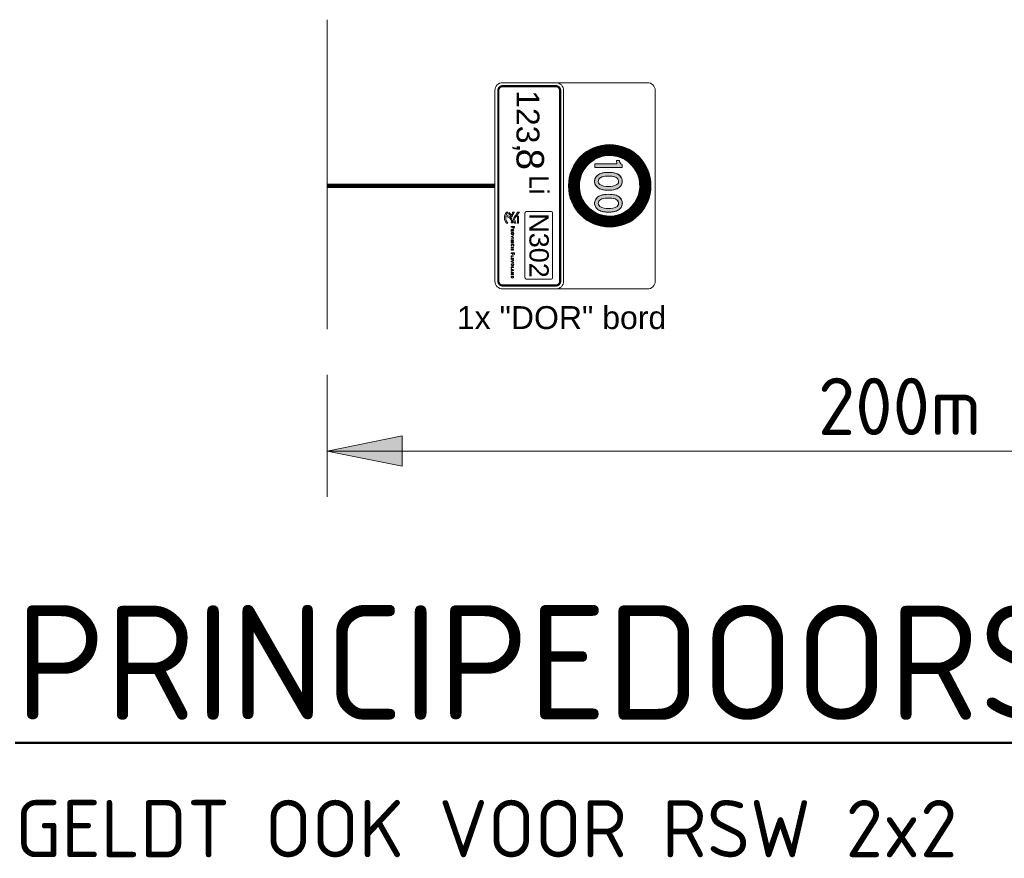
# Model space of a CAD drawing. Header units: metres. Extents: x -699 to 2316, y -1199 to 781.
# Tile 125 of 256: x -96.16 to -91.86, y -81.58 to -77.92. Entities that reach past the tile are written whole.
import ezdxf

# ---------------------------------------------------------------- set-up
doc = ezdxf.new("R2010")
doc.units = ezdxf.units.M
doc.header["$PDMODE"] = 1
for name, color, linetype, lineweight in [('B-WE-VW-VERKEERSTEKEN_BORD-G', 7, 'Continuous', 18), ('N-WE-VH-KANTVERHARDING-G', 210, 'Continuous', 35), ('X-XX-AL-AANPIJLING-M-100', 7, 'Continuous', 18), ('X-XX-AL-T25', 7, 'Continuous', 25), ('X-XX-AL-T50', 130, 'Continuous', 50)]:
    doc.layers.add(name, color=color, linetype=linetype, lineweight=lineweight)
doc.styles.add('ariel', font='arial.ttf')
doc.styles.add('NLCS-ISO', font='NLCS-ISO.ttf')
doc.styles.add('NLCS-ISO Standaard', font='NLCS-ISO.ttf')
doc.dimstyles.new('NLCS-M100-T25-Pijl-A', dxfattribs={"dimtxt": 0.25, "dimasz": 0.1875, "dimexe": 0.2, "dimexo": 0.2, "dimgap": 0.06999999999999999, "dimtad": 1, "dimlfac": -1, "dimzin": 0, "dimdsep": 46, "dimtxsty": 'NLCS-ISO Standaard', "dimblk": 'Pijl', "dimblk1": 'Pijl', "dimblk2": 'Pijl', "dimcen": 2.5, "dimdle": 2, "dimclrd": 256, "dimclre": 256, "dimclrt": 256, "dimadec": 0, "dimazin": 0, "dimtfac": 1, "dimtofl": 0, "dimtmove": 0, "dimatfit": 3, "dimldrblk": 'Pijl', "dimfxl": 1, "dimtolj": 1, "dimtzin": 0, "dimlwd": 18, "dimlwe": 18, "dimarcsym": 0})

# ---------------------------------------------------------------- blocks, each defined once
blk = doc.blocks.new('Pijl')
h = blk.add_hatch(color=256)
h.paths.add_polyline_path([(2.220446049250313e-16, 0), (-1.75, 0.352142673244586), (-1.749922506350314, 1.310063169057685e-14)])
h.paths.add_polyline_path([(-1.749922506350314, 1.310063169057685e-14), (-1.749845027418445, -0.3520757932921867), (0, 0)])
for p, q in [((0, 0), (-1.75, 0.352142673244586)), ((-1.75, 0.352142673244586), (-1.749845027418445, -0.3520757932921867)), ((-1.901878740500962, 1.4210854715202e-14), (0, 0)), ((0, 0), (-1.749845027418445, -0.3520757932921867))]:
    blk.add_line(p, q)
blk = doc.blocks.new('*D626')
at = {"layer": 'Defpoints', "color": 0, "transparency": 16777216}
for p in [(-94.81727998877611, -79.27430228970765), (-89.81727998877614, -79.27430228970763), (-89.81727998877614, -79.8069978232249)]:
    blk.add_point(p, dxfattribs=at)
at = {"layer": 'X-XX-AL-AANPIJLING-M-100', "lineweight": 18, "transparency": 16777216}
for p, q in [((-94.81727998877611, -79.47430228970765), (-94.81727998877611, -80.0069978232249)), ((-89.81727998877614, -79.47430228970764), (-89.81727998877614, -80.0069978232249)), ((-94.62977998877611, -79.8069978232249), (-90.00477998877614, -79.8069978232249))]:
    blk.add_line(p, q, dxfattribs=at)
at = {"layer": 'X-XX-AL-AANPIJLING-M-100', "lineweight": 18, "transparency": 16777216, "xscale": 0.1875, "yscale": 0.1875, "zscale": 0.1875, "rotation": 180}
blk.add_blockref('Pijl', (-94.81727998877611, -79.8069978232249), dxfattribs=at)
at = {"layer": 'X-XX-AL-AANPIJLING-M-100', "lineweight": 18, "transparency": 16777216, "xscale": 0.1875, "yscale": 0.1875, "zscale": 0.1875}
blk.add_blockref('Pijl', (-89.81727998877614, -79.8069978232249), dxfattribs=at)
at = {"layer": 'X-XX-AL-AANPIJLING-M-100', "transparency": 16777216, "insert": (-92.31727998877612, -79.61199782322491), "char_height": 0.25, "attachment_point": 5, "style": 'NLCS-ISO Standaard'}
blk.add_mtext('\\A1;200m', dxfattribs=at)
blk = doc.blocks.new('Logo_PFL_Contour_HBBORD')
at = {"layer": 'B-WE-VW-VERKEERSTEKEN_BORD-G', "color": 8, "lineweight": 5}
for points in [[(-0.06342718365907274, -0.0162602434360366), (-0.04818596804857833, -0.0162602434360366), (-0.04818596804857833, -0.01382874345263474), (-0.06342718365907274, -0.01382874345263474), (-0.06342718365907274, -0.0162602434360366)], [(-0.01421348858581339, -0.03016442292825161), (-0.01421348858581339, -0.02466804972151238), (-0.0132521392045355, -0.02466804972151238), (-0.0132521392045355, -0.03016442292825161), (-0.01421348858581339, -0.03016442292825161)], [(0.003684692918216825, -0.03016442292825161), (0.003684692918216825, -0.02466804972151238), (0.004646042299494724, -0.02466804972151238), (0.004646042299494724, -0.03016442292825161), (0.003684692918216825, -0.03016442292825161)], [(0.007635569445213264, -0.03016442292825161), (0.007635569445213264, -0.02466804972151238), (0.01074261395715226, -0.02466804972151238), (0.01074261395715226, -0.02541844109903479), (0.008596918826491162, -0.02541844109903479), (0.008596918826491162, -0.02697224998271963), (0.01063713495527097, -0.02697224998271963), (0.01063713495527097, -0.02770143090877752), (0.008596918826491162, -0.02770143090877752), (0.008596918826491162, -0.02939253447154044), (0.01074261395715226, -0.02939253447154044), (0.01074261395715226, -0.03016442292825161), (0.007635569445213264, -0.03016442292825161)], [(0.01753569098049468, -0.02383310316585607), (0.01753569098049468, -0.0261479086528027), (0.02006202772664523, -0.0261479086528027), (0.02006202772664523, -0.02692982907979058), (0.01753569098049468, -0.02692982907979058), (0.01753569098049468, -0.03016442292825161), (0.01656344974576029, -0.03016442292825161), (0.01656344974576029, -0.02302968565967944), (0.02019960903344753, -0.02302968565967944), (0.02019960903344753, -0.02383310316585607), (0.01753569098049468, -0.02383310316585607)], [(0.02257575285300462, -0.03016442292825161), (0.02257575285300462, -0.02466804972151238), (0.02353710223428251, -0.02466804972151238), (0.02353710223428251, -0.02933979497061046), (0.02550336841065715, -0.02933979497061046), (0.02550336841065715, -0.03016442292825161), (0.02257575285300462, -0.03016442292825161)], [(0.02770065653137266, -0.03016442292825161), (0.02770065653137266, -0.02466804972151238), (0.03080770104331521, -0.02466804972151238), (0.03080770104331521, -0.02541844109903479), (0.02866200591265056, -0.02541844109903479), (0.02866200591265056, -0.02697224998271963), (0.03070222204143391, -0.02697224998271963), (0.03070222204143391, -0.02770143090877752), (0.02866200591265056, -0.02770143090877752), (0.02866200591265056, -0.02939253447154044), (0.03080770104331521, -0.02939253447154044), (0.03080770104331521, -0.03016442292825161), (0.02770065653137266, -0.03016442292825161)], [(0.04725841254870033, -0.03016442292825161), (0.04725841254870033, -0.02466804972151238), (0.04821976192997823, -0.02466804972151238), (0.04821976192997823, -0.02933979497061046), (0.05018602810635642, -0.02933979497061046), (0.05018602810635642, -0.03016442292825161), (0.04725841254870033, -0.03016442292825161)], [(0.05589221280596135, -0.03016442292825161), (0.0554588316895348, -0.02901217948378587), (0.05301733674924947, -0.02901217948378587), (0.05258395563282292, -0.03016442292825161), (0.05161171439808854, -0.03016442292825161), (0.0537465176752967, -0.02466804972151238), (0.05484602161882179, -0.02466804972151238), (0.05695961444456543, -0.03016442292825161), (0.05589221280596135, -0.03016442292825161)]]:
    blk.add_lwpolyline(points, dxfattribs=at)
for points, knots in [([(-0.0621237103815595, -0.03897067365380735), (-0.06336299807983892, -0.03873523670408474), (-0.06422988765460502, -0.03844129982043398), (-0.06523806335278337, -0.03813086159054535), (-0.06523806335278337, -0.03813086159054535), (-0.06264960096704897, -0.03348679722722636), (-0.06264960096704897, -0.03348679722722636), (-0.06264960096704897, -0.03348679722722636), (-0.05968787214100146, -0.02777610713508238), (-0.05344172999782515, -0.02784243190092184), (-0.05285217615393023, -0.02784940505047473), (-0.05123874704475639, -0.02796188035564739), (-0.05123874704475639, -0.02796188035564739), (-0.05123874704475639, -0.02796188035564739), (-0.05085152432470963, -0.02519811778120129), (-0.05682556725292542, -0.02491818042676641), (-0.06182544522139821, -0.02468444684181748), (-0.06400139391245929, -0.02164250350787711), (-0.06523457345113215, -0.02043636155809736), (-0.06667619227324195, -0.01902698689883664), (-0.07078040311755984, -0.01722695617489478), (-0.07124960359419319, -0.01703857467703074), (-0.07181648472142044, -0.01682661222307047), (-0.07223074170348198, -0.01621180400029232), (-0.07223074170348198, -0.01557863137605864), (-0.07223074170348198, -0.01557863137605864), (-0.07223074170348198, -0.01207880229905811), (-0.07223074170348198, -0.01207880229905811), (-0.07223074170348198, -0.01271367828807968), (-0.07187142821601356, -0.0131236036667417), (-0.07124786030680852, -0.01339044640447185), (-0.0708580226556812, -0.01358319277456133), (-0.06550841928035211, -0.0165318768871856), (-0.06399528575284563, -0.01787577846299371), (-0.06261384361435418, -0.01910198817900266), (-0.06013701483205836, -0.0224579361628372), (-0.05643747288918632, -0.02245442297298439), (-0.05643747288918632, -0.02245442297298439), (-0.05613833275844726, -0.02245442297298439), (-0.05613833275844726, -0.02245442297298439), (-0.05442112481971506, -0.02245005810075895), (-0.05080704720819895, -0.02110961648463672), (-0.04909681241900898, -0.02022966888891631), (-0.04883430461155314, -0.02010841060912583), (-0.04833545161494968, -0.01988165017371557), (-0.04819504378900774, -0.01938192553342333), (-0.04819504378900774, -0.01938192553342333), (-0.0481932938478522, -0.02162855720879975), (-0.0481932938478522, -0.02162855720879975), (-0.0481932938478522, -0.02222505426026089), (-0.04856917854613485, -0.02229744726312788), (-0.04908547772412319, -0.02252942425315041), (-0.05005265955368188, -0.02302744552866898), (-0.0522748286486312, -0.02402423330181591), (-0.0522748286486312, -0.02402423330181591), (-0.05205941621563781, -0.02410013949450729), (-0.0519547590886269, -0.02414549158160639), (-0.0517925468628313, -0.0242187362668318), (-0.04909768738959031, -0.02554698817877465), (-0.04885872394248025, -0.02801857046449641), (-0.04885872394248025, -0.02801857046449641), (-0.04885872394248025, -0.02801857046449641), (-0.04871307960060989, -0.03016310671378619), (-0.04871307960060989, -0.03016310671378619), (-0.04871307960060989, -0.03016310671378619), (-0.05103031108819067, -0.0296790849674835), (-0.05290275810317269, -0.0296790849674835), (-0.05805787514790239, -0.0296790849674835), (-0.06040475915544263, -0.03491272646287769), (-0.06040475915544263, -0.03491272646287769), (-0.06040475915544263, -0.03491272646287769), (-0.0621237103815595, -0.03897067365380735), (-0.0621237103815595, -0.03897067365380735)], [0, 0, 0, 0, 1, 1, 1, 2, 2, 2, 3, 3, 3, 4, 4, 4, 5, 5, 5, 6, 6, 6, 7, 7, 7, 8, 8, 8, 9, 9, 9, 10, 10, 10, 11, 11, 11, 12, 12, 12, 13, 13, 13, 14, 14, 14, 15, 15, 15, 16, 16, 16, 17, 17, 17, 18, 18, 18, 19, 19, 19, 20, 20, 20, 21, 21, 21, 22, 22, 22, 23, 23, 23, 24, 24, 24, 24]), ([(-0.07168915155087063, -0.03436184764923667), (-0.07168915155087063, -0.03436184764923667), (-0.06609710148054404, -0.02903755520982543), (-0.06609710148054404, -0.02903755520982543), (-0.06609710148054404, -0.02903755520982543), (-0.06929517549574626, -0.02759767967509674), (-0.07134815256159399, -0.02682850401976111), (-0.07188450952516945, -0.02657118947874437), (-0.07222899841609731, -0.02606624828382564), (-0.07222899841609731, -0.02547757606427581), (-0.07222899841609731, -0.02547757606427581), (-0.07222899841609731, -0.02261874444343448), (-0.07222899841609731, -0.02261874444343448), (-0.07222899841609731, -0.0231995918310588), (-0.07189584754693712, -0.02361643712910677), (-0.07134204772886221, -0.02387981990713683), (-0.06716457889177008, -0.02585604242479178), (-0.06245598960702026, -0.02833725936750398), (-0.06245598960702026, -0.02833725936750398), (-0.06245598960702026, -0.02833725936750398), (-0.06933006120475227, -0.03618285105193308), (-0.06933006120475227, -0.03618285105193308), (-0.07012456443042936, -0.0356604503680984), (-0.07089551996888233, -0.03503339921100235), (-0.07168915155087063, -0.03436184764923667)], [0, 0, 0, 0, 1, 1, 1, 2, 2, 2, 3, 3, 3, 4, 4, 4, 5, 5, 5, 6, 6, 6, 7, 7, 7, 8, 8, 8, 8]), ([(-0.07214134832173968, -0.04062857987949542), (-0.06873309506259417, -0.04326155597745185), (-0.06482249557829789, -0.044837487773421), (-0.06021768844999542, -0.044837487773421), (-0.05567479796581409, -0.044837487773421), (-0.05164995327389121, -0.04323366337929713), (-0.04826350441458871, -0.04065998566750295), (-0.04826350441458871, -0.04065998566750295), (-0.04826350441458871, -0.03705550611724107), (-0.04826350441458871, -0.03705550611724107), (-0.05137785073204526, -0.04022482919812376), (-0.05541490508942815, -0.04187837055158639), (-0.06021768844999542, -0.04187837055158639), (-0.06511639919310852, -0.04187837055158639), (-0.06851506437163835, -0.04022046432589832), (-0.07214134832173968, -0.0370433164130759), (-0.07214134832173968, -0.0370433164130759), (-0.07214134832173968, -0.04062857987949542), (-0.07214134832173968, -0.04062857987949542)], [0, 0, 0, 0, 1, 1, 1, 2, 2, 2, 3, 3, 3, 4, 4, 4, 5, 5, 5, 6, 6, 6, 6]), ([(-0.03934844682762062, -0.02745837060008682), (-0.03952787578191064, -0.02745837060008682), (-0.03972908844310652, -0.02745837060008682), (-0.03991940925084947, -0.0274371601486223), (-0.03991940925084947, -0.0274371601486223), (-0.03991940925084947, -0.03016442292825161), (-0.03991940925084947, -0.03016442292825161), (-0.03991940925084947, -0.03016442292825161), (-0.04089165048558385, -0.03016442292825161), (-0.04089165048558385, -0.03016442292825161), (-0.04089165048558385, -0.03016442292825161), (-0.04089165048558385, -0.02302968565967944), (-0.04089165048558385, -0.02302968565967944), (-0.04036310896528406, -0.02300876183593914), (-0.03978182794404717, -0.02298755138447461), (-0.03913691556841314, -0.02298755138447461), (-0.03749855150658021, -0.02298755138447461), (-0.03658994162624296, -0.02381189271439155), (-0.03658994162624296, -0.02508022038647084), (-0.03658994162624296, -0.02647552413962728), (-0.03773129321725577, -0.02745837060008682), (-0.03934844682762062, -0.02745837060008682)], [0, 0, 0, 0, 1, 1, 1, 2, 2, 2, 3, 3, 3, 4, 4, 4, 5, 5, 5, 6, 6, 6, 7, 7, 7, 7]), ([(-0.03924296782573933, -0.02379068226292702), (-0.03950723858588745, -0.02379068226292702), (-0.03971819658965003, -0.02379068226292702), (-0.03991940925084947, -0.02380128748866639), (-0.03991940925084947, -0.02380128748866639), (-0.03991940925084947, -0.02661281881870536), (-0.03991940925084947, -0.02661281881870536), (-0.03973940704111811, -0.02664463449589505), (-0.03953876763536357, -0.02665523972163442), (-0.03933755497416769, -0.02665523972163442), (-0.03828104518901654, -0.02664463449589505), (-0.03760460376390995, -0.02607367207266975), (-0.03760460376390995, -0.02517538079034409), (-0.03760460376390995, -0.0242876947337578), (-0.03812225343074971, -0.02379068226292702), (-0.03924296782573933, -0.02379068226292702)], [0, 0, 0, 0, 1, 1, 1, 2, 2, 2, 3, 3, 3, 4, 4, 4, 5, 5, 5, 5]), ([(-0.03152924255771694, -0.03016442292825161), (-0.03152924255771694, -0.03016442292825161), (-0.03329429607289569, -0.02780719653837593), (-0.03329429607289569, -0.02780719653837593), (-0.03329429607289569, -0.02780719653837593), (-0.03333671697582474, -0.02780719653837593), (-0.03333671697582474, -0.02780719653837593), (-0.03333671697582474, -0.02780719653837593), (-0.03333671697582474, -0.03016442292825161), (-0.03333671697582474, -0.03016442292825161), (-0.03333671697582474, -0.03016442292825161), (-0.03429806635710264, -0.03016442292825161), (-0.03429806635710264, -0.03016442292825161), (-0.03429806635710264, -0.03016442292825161), (-0.03429806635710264, -0.02466804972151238), (-0.03429806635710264, -0.02466804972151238), (-0.03393920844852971, -0.02464683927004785), (-0.03331550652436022, -0.02463623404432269), (-0.03266027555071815, -0.02463623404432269), (-0.03138134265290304, -0.02463623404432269), (-0.03064126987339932, -0.02514356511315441), (-0.03064126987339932, -0.0261160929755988), (-0.03064126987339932, -0.02704619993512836), (-0.03133892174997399, -0.0275956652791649), (-0.0322899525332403, -0.02769082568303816), (-0.03215294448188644, -0.02783901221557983), (-0.03199415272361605, -0.02805025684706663), (-0.03181472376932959, -0.0282721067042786), (-0.03181472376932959, -0.0282721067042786), (-0.03032425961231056, -0.03016442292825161), (-0.03032425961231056, -0.03016442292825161), (-0.03032425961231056, -0.03016442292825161), (-0.03152924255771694, -0.03016442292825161), (-0.03152924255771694, -0.03016442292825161)], [0, 0, 0, 0, 1, 1, 1, 2, 2, 2, 3, 3, 3, 4, 4, 4, 5, 5, 5, 6, 6, 6, 7, 7, 7, 8, 8, 8, 9, 9, 9, 10, 10, 10, 11, 11, 11, 11]), ([(-0.03278696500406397, -0.02537630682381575), (-0.03301913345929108, -0.02537630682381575), (-0.03317792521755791, -0.0253866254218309), (-0.03333671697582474, -0.02540783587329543), (-0.03333671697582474, -0.02540783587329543), (-0.03333671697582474, -0.02713075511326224), (-0.03333671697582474, -0.02713075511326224), (-0.03316760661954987, -0.02714136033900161), (-0.03295607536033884, -0.02715196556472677), (-0.03275543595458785, -0.02715196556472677), (-0.03208931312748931, -0.02715196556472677), (-0.03165593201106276, -0.02678192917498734), (-0.03165593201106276, -0.02621125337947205), (-0.03165593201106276, -0.02565089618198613), (-0.03208931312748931, -0.02537630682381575), (-0.03278696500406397, -0.02537630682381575)], [0, 0, 0, 0, 1, 1, 1, 2, 2, 2, 3, 3, 3, 4, 4, 4, 5, 5, 5, 5]), ([(-0.02586605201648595, -0.03024869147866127), (-0.02765231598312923, -0.03024869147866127), (-0.02848697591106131, -0.02909673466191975), (-0.02848697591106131, -0.02746897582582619), (-0.02848697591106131, -0.02565089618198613), (-0.02719772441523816, -0.02458349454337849), (-0.02569694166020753, -0.02458349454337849), (-0.02407978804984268, -0.02458349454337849), (-0.02304391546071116, -0.02554541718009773), (-0.02304391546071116, -0.02736321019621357), (-0.02304391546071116, -0.02920221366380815), (-0.02431252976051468, -0.03024869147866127), (-0.02586605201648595, -0.03024869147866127)], [0, 0, 0, 0, 1, 1, 1, 2, 2, 2, 3, 3, 3, 4, 4, 4, 4]), ([(-0.0257708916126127, -0.02540783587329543), (-0.02666918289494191, -0.02540783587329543), (-0.02746199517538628, -0.02609488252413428), (-0.02746199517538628, -0.0273844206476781), (-0.02746199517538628, -0.02850484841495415), (-0.02700740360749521, -0.02941374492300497), (-0.02580242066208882, -0.02941374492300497), (-0.02484049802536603, -0.02941374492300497), (-0.02407978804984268, -0.02875851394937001), (-0.02407978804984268, -0.02744776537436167), (-0.02407978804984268, -0.0261160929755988), (-0.02473501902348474, -0.02540783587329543), (-0.0257708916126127, -0.02540783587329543)], [0, 0, 0, 0, 1, 1, 1, 2, 2, 2, 3, 3, 3, 4, 4, 4, 4]), ([(-0.01835411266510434, -0.03016442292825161), (-0.01835411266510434, -0.03016442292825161), (-0.01945304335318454, -0.03016442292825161), (-0.01945304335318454, -0.03016442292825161), (-0.01945304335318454, -0.03016442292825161), (-0.0215884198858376, -0.02466804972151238), (-0.0215884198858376, -0.02466804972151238), (-0.0215884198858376, -0.02466804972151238), (-0.02052044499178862, -0.02466804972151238), (-0.02052044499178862, -0.02466804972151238), (-0.02052044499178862, -0.02466804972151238), (-0.01935788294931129, -0.02773324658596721), (-0.01935788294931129, -0.02773324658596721), (-0.01917845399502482, -0.02818755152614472), (-0.01901966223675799, -0.02866335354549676), (-0.01889297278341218, -0.02913886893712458), (-0.01889297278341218, -0.02913886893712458), (-0.01888265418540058, -0.02913886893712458), (-0.01888265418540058, -0.02913886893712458), (-0.01873475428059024, -0.02867395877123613), (-0.01858628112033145, -0.02818755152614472), (-0.01841717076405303, -0.02776477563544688), (-0.01841717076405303, -0.02776477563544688), (-0.0172018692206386, -0.02466804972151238), (-0.0172018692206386, -0.02466804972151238), (-0.0172018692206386, -0.02466804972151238), (-0.0161975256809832, -0.02466804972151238), (-0.0161975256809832, -0.02466804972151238), (-0.0161975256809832, -0.02466804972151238), (-0.01835411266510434, -0.03016442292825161), (-0.01835411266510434, -0.03016442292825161)], [0, 0, 0, 0, 1, 1, 1, 2, 2, 2, 3, 3, 3, 4, 4, 4, 5, 5, 5, 6, 6, 6, 7, 7, 7, 8, 8, 8, 9, 9, 9, 10, 10, 10, 10]), ([(-0.006690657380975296, -0.03016442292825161), (-0.006690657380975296, -0.03016442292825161), (-0.008761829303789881, -0.02694043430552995), (-0.008761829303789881, -0.02694043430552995), (-0.00898367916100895, -0.026602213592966), (-0.009206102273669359, -0.0262006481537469), (-0.009364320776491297, -0.02586242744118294), (-0.009364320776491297, -0.02586242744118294), (-0.009375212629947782, -0.02586242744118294), (-0.009375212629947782, -0.02586242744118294), (-0.009354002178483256, -0.02621125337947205), (-0.00933279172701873, -0.02658100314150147), (-0.00933279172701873, -0.02717288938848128), (-0.00933279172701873, -0.02717288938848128), (-0.00933279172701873, -0.03016442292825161), (-0.00933279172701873, -0.03016442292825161), (-0.00933279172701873, -0.03016442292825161), (-0.01026261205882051, -0.03016442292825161), (-0.01026261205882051, -0.03016442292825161), (-0.01026261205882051, -0.03016442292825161), (-0.01026261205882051, -0.02466804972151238), (-0.01026261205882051, -0.02466804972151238), (-0.01026261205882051, -0.02466804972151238), (-0.008994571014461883, -0.02466804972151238), (-0.008994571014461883, -0.02466804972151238), (-0.008994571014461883, -0.02466804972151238), (-0.006954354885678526, -0.02783901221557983), (-0.006954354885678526, -0.02783901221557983), (-0.006722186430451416, -0.02818755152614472), (-0.006500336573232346, -0.02856819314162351), (-0.006310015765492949, -0.02893794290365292), (-0.006310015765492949, -0.02893794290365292), (-0.006299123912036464, -0.02893794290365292), (-0.006299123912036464, -0.02893794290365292), (-0.006331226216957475, -0.02857879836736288), (-0.006341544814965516, -0.02798691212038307), (-0.006341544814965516, -0.02717288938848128), (-0.006341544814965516, -0.02717288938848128), (-0.006352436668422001, -0.02466804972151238), (-0.006352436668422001, -0.02466804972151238), (-0.006352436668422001, -0.02466804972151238), (-0.005411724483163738, -0.02466804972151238), (-0.005411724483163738, -0.02466804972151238), (-0.005411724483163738, -0.02466804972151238), (-0.005411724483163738, -0.03016442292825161), (-0.005411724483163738, -0.03016442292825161), (-0.005411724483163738, -0.03016442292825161), (-0.006690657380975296, -0.03016442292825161), (-0.006690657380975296, -0.03016442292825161)], [0, 0, 0, 0, 1, 1, 1, 2, 2, 2, 3, 3, 3, 4, 4, 4, 5, 5, 5, 6, 6, 6, 7, 7, 7, 8, 8, 8, 9, 9, 9, 10, 10, 10, 11, 11, 11, 12, 12, 12, 13, 13, 13, 14, 14, 14, 15, 15, 15, 16, 16, 16, 16]), ([(-0.0002558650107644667, -0.03023837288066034), (-0.002020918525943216, -0.03023837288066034), (-0.002940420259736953, -0.02921281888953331), (-0.002940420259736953, -0.02753232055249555), (-0.002940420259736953, -0.0259575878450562), (-0.002052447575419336, -0.02459409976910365), (-2.312330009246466e-05, -0.02459409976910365), (0.0003678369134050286, -0.02459409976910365), (0.0008224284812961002, -0.02464683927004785), (0.001203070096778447, -0.02475260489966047), (0.001203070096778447, -0.02475260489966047), (0.001107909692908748, -0.02560876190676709), (0.001107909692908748, -0.02560876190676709), (0.0006951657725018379, -0.02548178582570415), (0.0002829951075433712, -0.02540783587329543), (-0.0001182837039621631, -0.02540783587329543), (-0.001312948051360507, -0.02540783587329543), (-0.001915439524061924, -0.02628520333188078), (-0.001915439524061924, -0.0274371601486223), (-0.001915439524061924, -0.02870548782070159), (-0.001249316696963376, -0.02939253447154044), (-5.522560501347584e-05, -0.02939253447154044), (0.0003781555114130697, -0.02939253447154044), (0.0008327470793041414, -0.02928676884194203), (0.001170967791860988, -0.02912826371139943), (0.001170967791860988, -0.02912826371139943), (0.001255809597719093, -0.02997381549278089), (0.001255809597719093, -0.02997381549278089), (0.0008115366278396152, -0.03014321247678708), (0.0002938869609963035, -0.03023837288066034), (-0.0002558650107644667, -0.03023837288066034)], [0, 0, 0, 0, 1, 1, 1, 2, 2, 2, 3, 3, 3, 4, 4, 4, 5, 5, 5, 6, 6, 6, 7, 7, 7, 8, 8, 8, 9, 9, 9, 10, 10, 10, 10]), ([(0.03578470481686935, -0.03016442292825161), (0.03578470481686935, -0.03016442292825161), (0.0346857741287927, -0.03016442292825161), (0.0346857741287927, -0.03016442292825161), (0.0346857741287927, -0.03016442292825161), (0.03255039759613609, -0.02466804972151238), (0.03255039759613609, -0.02466804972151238), (0.03255039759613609, -0.02466804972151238), (0.03361837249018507, -0.02466804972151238), (0.03361837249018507, -0.02466804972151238), (0.03361837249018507, -0.02466804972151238), (0.0347809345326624, -0.02773324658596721), (0.0347809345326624, -0.02773324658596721), (0.03496036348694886, -0.02818755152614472), (0.03511915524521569, -0.02866335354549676), (0.03524584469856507, -0.02913886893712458), (0.03524584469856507, -0.02913886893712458), (0.03525616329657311, -0.02913886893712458), (0.03525616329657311, -0.02913886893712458), (0.03540463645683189, -0.02867395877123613), (0.03555253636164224, -0.02818755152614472), (0.03572164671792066, -0.02776477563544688), (0.03572164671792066, -0.02776477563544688), (0.03693694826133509, -0.02466804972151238), (0.03693694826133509, -0.02466804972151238), (0.03693694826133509, -0.02466804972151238), (0.03794071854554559, -0.02466804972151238), (0.03794071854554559, -0.02466804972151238), (0.03794071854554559, -0.02466804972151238), (0.03578470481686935, -0.03016442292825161), (0.03578470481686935, -0.03016442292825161)], [0, 0, 0, 0, 1, 1, 1, 2, 2, 2, 3, 3, 3, 4, 4, 4, 5, 5, 5, 6, 6, 6, 7, 7, 7, 8, 8, 8, 9, 9, 9, 10, 10, 10, 10]), ([(0.04200739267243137, -0.03024869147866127), (0.04022112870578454, -0.03024869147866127), (0.03938646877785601, -0.02909673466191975), (0.03938646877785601, -0.02746897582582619), (0.03938646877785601, -0.02565089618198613), (0.04067572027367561, -0.02458349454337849), (0.04217650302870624, -0.02458349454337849), (0.04379365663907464, -0.02458349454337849), (0.0448295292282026, -0.02554541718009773), (0.0448295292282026, -0.02736321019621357), (0.0448295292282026, -0.02920221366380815), (0.04356091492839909, -0.03024869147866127), (0.04200739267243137, -0.03024869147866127)], [0, 0, 0, 0, 1, 1, 1, 2, 2, 2, 3, 3, 3, 4, 4, 4, 4]), ([(0.04210255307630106, -0.02540783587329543), (0.04120426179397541, -0.02540783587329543), (0.04041144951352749, -0.02609488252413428), (0.04041144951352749, -0.0273844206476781), (0.04041144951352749, -0.02850484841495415), (0.04086604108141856, -0.02941374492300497), (0.04207102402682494, -0.02941374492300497), (0.04303294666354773, -0.02941374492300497), (0.04379365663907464, -0.02875851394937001), (0.04379365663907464, -0.02744776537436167), (0.04379365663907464, -0.0261160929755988), (0.04313842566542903, -0.02540783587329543), (0.04210255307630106, -0.02540783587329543)], [0, 0, 0, 0, 1, 1, 1, 2, 2, 2, 3, 3, 3, 4, 4, 4, 4]), ([(0.05454964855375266, -0.02658100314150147), (0.05443327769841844, -0.02627459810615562), (0.05432779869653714, -0.02593637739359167), (0.05424353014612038, -0.02567210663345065), (0.05424353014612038, -0.02567210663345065), (0.05423263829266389, -0.02567210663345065), (0.05423263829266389, -0.02567210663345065), (0.05416958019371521, -0.02594698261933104), (0.05406352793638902, -0.02626399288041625), (0.05394715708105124, -0.02657039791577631), (0.05394715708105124, -0.02657039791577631), (0.0532707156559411, -0.02830392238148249), (0.0532707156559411, -0.02830392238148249), (0.0532707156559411, -0.02830392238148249), (0.05521577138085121, -0.02830392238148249), (0.05521577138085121, -0.02830392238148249), (0.05521577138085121, -0.02830392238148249), (0.05454964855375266, -0.02658100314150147), (0.05454964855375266, -0.02658100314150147)], [0, 0, 0, 0, 1, 1, 1, 2, 2, 2, 3, 3, 3, 4, 4, 4, 5, 5, 5, 6, 6, 6, 6]), ([(0.06271739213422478, -0.03016442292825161), (0.06271739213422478, -0.03016442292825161), (0.0606462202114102, -0.02694043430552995), (0.0606462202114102, -0.02694043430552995), (0.06042379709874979, -0.026602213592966), (0.06020194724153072, -0.0262006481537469), (0.06004372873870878, -0.02586242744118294), (0.06004372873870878, -0.02586242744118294), (0.06003283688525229, -0.02586242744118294), (0.06003283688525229, -0.02586242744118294), (0.06005404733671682, -0.02621125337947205), (0.0600752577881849, -0.02658100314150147), (0.0600752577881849, -0.02717288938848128), (0.0600752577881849, -0.02717288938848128), (0.0600752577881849, -0.03016442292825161), (0.0600752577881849, -0.03016442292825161), (0.0600752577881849, -0.03016442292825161), (0.05914543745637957, -0.03016442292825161), (0.05914543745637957, -0.03016442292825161), (0.05914543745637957, -0.03016442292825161), (0.05914543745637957, -0.02466804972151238), (0.05914543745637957, -0.02466804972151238), (0.05914543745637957, -0.02466804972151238), (0.06041347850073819, -0.02466804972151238), (0.06041347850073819, -0.02466804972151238), (0.06041347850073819, -0.02466804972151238), (0.06245312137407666, -0.02783901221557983), (0.06245312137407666, -0.02783901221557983), (0.06268586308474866, -0.02818755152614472), (0.06290771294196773, -0.02856819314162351), (0.06309803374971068, -0.02893794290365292), (0.06309803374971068, -0.02893794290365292), (0.06310892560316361, -0.02893794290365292), (0.06310892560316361, -0.02893794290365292), (0.0630768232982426, -0.02857879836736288), (0.06306650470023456, -0.02798691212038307), (0.06306650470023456, -0.02717288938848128), (0.06306650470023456, -0.02717288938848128), (0.06305561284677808, -0.02466804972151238), (0.06305561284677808, -0.02466804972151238), (0.06305561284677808, -0.02466804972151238), (0.06399632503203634, -0.02466804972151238), (0.06399632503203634, -0.02466804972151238), (0.06399632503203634, -0.02466804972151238), (0.06399632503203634, -0.03016442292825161), (0.06399632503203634, -0.03016442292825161), (0.06399632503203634, -0.03016442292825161), (0.06271739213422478, -0.03016442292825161), (0.06271739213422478, -0.03016442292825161)], [0, 0, 0, 0, 1, 1, 1, 2, 2, 2, 3, 3, 3, 4, 4, 4, 5, 5, 5, 6, 6, 6, 7, 7, 7, 8, 8, 8, 9, 9, 9, 10, 10, 10, 11, 11, 11, 12, 12, 12, 13, 13, 13, 14, 14, 14, 15, 15, 15, 16, 16, 16, 16]), ([(0.06859096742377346, -0.03019595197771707), (0.06793573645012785, -0.03019595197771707), (0.06743872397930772, -0.03017474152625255), (0.06699502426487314, -0.03016442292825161), (0.06699502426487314, -0.03016442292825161), (0.06699502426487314, -0.02466804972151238), (0.06699502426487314, -0.02466804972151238), (0.06745993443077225, -0.02466804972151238), (0.06825274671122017, -0.02464683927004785), (0.06887587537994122, -0.02464683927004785), (0.07068334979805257, -0.02464683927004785), (0.07182470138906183, -0.02543965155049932), (0.07182470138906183, -0.02734199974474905), (0.07182470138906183, -0.0292973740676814), (0.07044028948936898, -0.03019595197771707), (0.06859096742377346, -0.03019595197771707)], [0, 0, 0, 0, 1, 1, 1, 2, 2, 2, 3, 3, 3, 4, 4, 4, 5, 5, 5, 5]), ([(0.06873886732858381, -0.02541844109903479), (0.0685061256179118, -0.02541844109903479), (0.06819943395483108, -0.02542904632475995), (0.06795637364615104, -0.02543965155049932), (0.06795637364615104, -0.02543965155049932), (0.06795637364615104, -0.02936100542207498), (0.06795637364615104, -0.02936100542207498), (0.0681254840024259, -0.02938192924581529), (0.06845338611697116, -0.02939253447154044), (0.06869644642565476, -0.02939253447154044), (0.0699438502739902, -0.02939253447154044), (0.0708100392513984, -0.02876883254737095), (0.0708100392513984, -0.02739502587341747), (0.0708100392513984, -0.02608427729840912), (0.07011296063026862, -0.02541844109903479), (0.06873886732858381, -0.02541844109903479)], [0, 0, 0, 0, 1, 1, 1, 2, 2, 2, 3, 3, 3, 4, 4, 4, 5, 5, 5, 5])]:
    blk.add_open_spline(points, degree=3, knots=knots, dxfattribs=at)

msp = doc.modelspace()

# ---------------------------------------------------------------- hatches: boundary and pattern name
at = {"layer": 'B-WE-VW-VERKEERSTEKEN_BORD-G', "lineweight": 5}
h = msp.add_hatch(color=8, dxfattribs=at)
edge = h.paths.add_edge_path()
edge.add_arc((-93.5861164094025, -78.79637397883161), 0.1100345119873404, 73.74499954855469, 91.32966226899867, ccw=False)
edge.add_arc((-93.56663468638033, -78.72843708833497), 0.03936143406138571, 16.47322139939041, 73.28871833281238, ccw=False)
edge.add_arc((-93.56172103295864, -78.725057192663), 0.03374168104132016, -54.362371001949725, 13.333941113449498, ccw=False)
edge.add_arc((-93.58220133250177, -78.6892075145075), 0.07493060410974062, -94.85505346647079, -57.608788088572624, ccw=False)
edge.add_arc((-93.59512885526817, -78.68922863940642), 0.0749306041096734, -122.20395840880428, -84.95769303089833, ccw=False)
edge.add_arc((-93.61549188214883, -78.72514505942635), 0.03374168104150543, 166.8533123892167, 234.5496245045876, ccw=False)
edge.add_arc((-93.61056720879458, -78.7285088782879), 0.03936143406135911, 106.8985351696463, 163.7140321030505, ccw=False)
edge.add_arc((-93.59086355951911, -78.79638173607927), 0.1100345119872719, 88.85759123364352, 106.44225395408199, ccw=False)
edge = h.paths.add_edge_path(flags=16)
edge.add_arc((-93.5861164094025, -78.79637397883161), 0.09378741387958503, 73.78819199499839, 91.54382707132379, ccw=False)
edge.add_arc((-93.56663468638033, -78.72843708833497), 0.02311433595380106, 17.611575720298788, 73.14324999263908, ccw=False)
edge.add_arc((-93.56172103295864, -78.725057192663), 0.01749458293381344, -53.00905657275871, 11.92068022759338, ccw=False)
edge.add_arc((-93.58220133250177, -78.6892075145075), 0.05868350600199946, -96.23012135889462, -58.10462343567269, ccw=False)
edge.add_arc((-93.59512885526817, -78.68922863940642), 0.05868350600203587, -121.70812306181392, -83.58262513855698, ccw=False)
edge.add_arc((-93.61549188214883, -78.72514505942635), 0.0174945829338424, 168.266573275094, 233.1963100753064, ccw=False)
edge.add_arc((-93.61056720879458, -78.7285088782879), 0.0231143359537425, 107.0440035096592, 162.5756777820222, ccw=False)
edge.add_arc((-93.59086355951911, -78.79638173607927), 0.09378741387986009, 88.6434264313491, 106.39906150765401, ccw=False)
h.paths.add_polyline_path([(-93.64939658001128, -78.6296580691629), (-93.64918267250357, -78.62570438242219), (-93.64852638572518, -78.62189968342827), (-93.64742911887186, -78.61824397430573), (-93.64589017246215, -78.61473725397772), (-93.64390954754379, -78.61137882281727), (-93.64148794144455, -78.60817008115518), (-93.63862395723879, -78.6051096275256), (-93.63531899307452, -78.6021981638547), (-93.63150712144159, -78.59953772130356), (-93.6271238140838, -78.59723033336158), (-93.62216907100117, -78.59527600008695), (-93.61664359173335, -78.59367472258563), (-93.61054597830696, -78.59242579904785), (-93.6038776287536, -78.59152993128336), (-93.59663714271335, -78.59098781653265), (-93.58882592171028, -78.59079805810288), (-93.58101412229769, -78.59096228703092), (-93.57377260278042, -78.5914807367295), (-93.56710206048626, -78.5923548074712), (-93.56100179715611, -78.5935837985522), (-93.55547251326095, -78.59516701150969), (-93.55051350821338, -78.59710514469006), (-93.54612548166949, -78.5993981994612), (-93.5423070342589, -78.6020461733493), (-93.53899537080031, -78.60494682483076), (-93.53612349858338, -78.60799790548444), (-93.5336928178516, -78.61119871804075), (-93.531702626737, -78.61455066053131), (-93.53015362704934, -78.61805233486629), (-93.52904511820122, -78.62170443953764), (-93.5283777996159, -78.62550697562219), (-93.52815027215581, -78.62945994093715), (-93.52836487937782, -78.6334136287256), (-93.5290197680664, -78.63721762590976), (-93.530116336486, -78.64087263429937), (-93.53165388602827, -78.64437795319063), (-93.53363311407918, -78.64773498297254), (-93.53605332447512, -78.6509416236), (-93.5389152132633, -78.6539999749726), (-93.54221738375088, -78.65690863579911), (-93.5460271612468, -78.6595662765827), (-93.55040767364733, -78.66187156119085), (-93.55536032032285, -78.66382449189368), (-93.56088440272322, -78.66542436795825), (-93.56698061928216, -78.6666718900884), (-93.57364827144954, -78.66756635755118), (-93.58088805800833, -78.66810847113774), (-93.58869927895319, -78.66829822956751), (-93.59651107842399, -78.66813400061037), (-93.60375329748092, -78.66761555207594), (-93.61042453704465, -78.66674288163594), (-93.61652619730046, -78.66551529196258), (-93.62205687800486, -78.66393348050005), (-93.62701797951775, -78.66199674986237), (-93.63140880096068, -78.65970579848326), (-93.6352293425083, -78.65706062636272), (-93.63854379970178, -78.65416277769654), (-93.64141776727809, -78.65111379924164), (-93.64384984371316, -78.64791508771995), (-93.64584143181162, -78.64456454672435), (-93.64739182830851, -78.64106427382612), (-93.64850103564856, -78.6374128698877), (-93.64916975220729, -78.63361103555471)])
edge = h.paths.add_edge_path(flags=16)
edge.add_arc((-93.58627258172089, -78.70080294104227), 0.09378741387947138, 73.788191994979, 91.54382707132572, ccw=False)
edge.add_arc((-93.56679085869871, -78.63286605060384), 0.0231143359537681, 17.611575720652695, 73.1432499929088, ccw=False)
edge.add_arc((-93.56187720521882, -78.62948615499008), 0.01749458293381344, -53.00905657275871, 11.92068022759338, ccw=False)
edge.add_arc((-93.58235750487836, -78.59363647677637), 0.05868350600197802, -96.2301213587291, -58.104623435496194, ccw=False)
edge.add_arc((-93.59528502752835, -78.59365760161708), 0.05868350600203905, -121.70812306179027, -83.58262513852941, ccw=False)
edge.add_arc((-93.61564805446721, -78.62957402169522), 0.0174945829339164, 168.2665732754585, 233.196310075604, ccw=False)
edge.add_arc((-93.61072338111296, -78.63293784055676), 0.02311433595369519, 107.04400350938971, 162.57567778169, ccw=False)
edge.add_arc((-93.5910197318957, -78.70081069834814), 0.09378741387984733, 88.64342643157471, 106.39906150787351, ccw=False)
edge = h.paths.add_edge_path()
edge.add_line((-93.64799074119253, -78.5536853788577), (-93.64796466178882, -78.56964489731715))
edge.add_line((-93.64796466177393, -78.56964489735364), (-93.52921095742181, -78.56945084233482))
edge.add_line((-93.52921095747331, -78.56945084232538), (-93.52923303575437, -78.55593985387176))
edge.add_arc((-93.5223318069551, -78.53906529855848), 0.01823122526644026, 180.1173623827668, 247.75678908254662, ccw=False)
edge.add_line((-93.54056299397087, -78.53910264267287), (-93.5536143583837, -78.53912396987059))
edge.add_line((-93.5536143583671, -78.53912396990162), (-93.55223502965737, -78.55352890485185))
edge.add_line((-93.55223502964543, -78.553528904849), (-93.64799074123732, -78.55368537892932))

# ---------------------------------------------------------------- linework, layer by layer
at = {"layer": 'B-WE-VW-VERKEERSTEKEN_BORD-G', "color": 8, "lineweight": 5}
msp.add_lwpolyline([(-93.81824506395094, -79.09930228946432, 0.4142135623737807), (-93.78438438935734, -79.06544161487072), (-93.78438438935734, -78.2331629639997, 0.4142135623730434), (-93.81824506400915, -78.19930228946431), (-94.05052371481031, -78.19930228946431, 0.4142135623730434), (-94.0843843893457, -78.23316296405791), (-94.08438438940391, -79.06544161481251, 0.4142135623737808), (-94.05052371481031, -79.09930228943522)], format="xyb", close=True, dxfattribs=at)
at = {"layer": 'B-WE-VW-VERKEERSTEKEN_BORD-G', "color": 8, "lineweight": 5, "flags": 128}
for points in [[(-93.41824506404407, -79.09930228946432, 0.4142135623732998), (-93.38438438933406, -79.06544161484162), (-93.38438438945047, -78.2331629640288, 0.4142135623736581), (-93.41824506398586, -78.19930228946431), (-93.81824506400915, -78.19930228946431, -0.4142135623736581), (-93.78438438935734, -78.2331629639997), (-93.78438438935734, -79.06544161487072, -0.4142135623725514), (-93.81824506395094, -79.09930228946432)], [(-93.64796466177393, -78.56964489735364), (-93.64799074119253, -78.5536853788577), (-93.55223502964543, -78.553528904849), (-93.5536143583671, -78.53912396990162), (-93.54056299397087, -78.53910264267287, 0.3040111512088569), (-93.52923303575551, -78.55593985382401), (-93.52921095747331, -78.56945084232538)], [(-93.64799074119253, -78.5536853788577), (-93.64796466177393, -78.56964489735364), (-93.52921095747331, -78.56945084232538), (-93.52923303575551, -78.55593985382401, -0.3040111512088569), (-93.54056299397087, -78.53910264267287), (-93.5536143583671, -78.53912396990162), (-93.55223502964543, -78.553528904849)], [(-93.63521814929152, -78.65706060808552, -0.3042823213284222), (-93.64850539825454, -78.62189964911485, -0.2531108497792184), (-93.62216487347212, -78.59527599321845, -0.07687848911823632), (-93.58882592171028, -78.59079805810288, -0.07687848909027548), (-93.55547251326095, -78.59516701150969, -0.2531108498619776), (-93.52904511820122, -78.62170443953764, -0.3042823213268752), (-93.54221738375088, -78.65690863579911, -0.1639635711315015), (-93.58869927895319, -78.66829822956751, -0.1639635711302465)], [(-93.58882592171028, -78.59079805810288, -0.07687848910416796), (-93.55547251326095, -78.59516701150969, -0.2531108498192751), (-93.52904511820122, -78.62170443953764, -0.3042823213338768), (-93.54221738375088, -78.65690863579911, -0.1639635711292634), (-93.58869927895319, -78.66829822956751, -0.1639635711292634), (-93.63521814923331, -78.65706060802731, -0.3042823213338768), (-93.64850539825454, -78.62189964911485, -0.2531108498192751), (-93.62216487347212, -78.59527599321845, -0.07687848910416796)], [(-93.62612862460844, -78.6435818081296, -0.2911408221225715), (-93.632777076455, -78.62601634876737, -0.2550985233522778), (-93.61683518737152, -78.61064617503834, -0.0757774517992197), (-93.58879936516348, -78.60704957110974, -0.07577745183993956), (-93.56075193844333, -78.61055452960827, -0.2550985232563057), (-93.54475990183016, -78.62587252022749, -0.2911408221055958), (-93.5513509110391, -78.64345961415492, -0.1679055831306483), (-93.58872595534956, -78.65197340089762, -0.1679055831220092)], [(-93.58879936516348, -78.60704957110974, -0.07762894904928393), (-93.56008816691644, -78.61074487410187, -0.2471586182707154), (-93.54475990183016, -78.62587252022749, -0.291140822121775), (-93.5513509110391, -78.64345961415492, -0.1679055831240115), (-93.58872595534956, -78.65197340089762, -0.1679055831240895), (-93.62612862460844, -78.6435818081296, -0.2911408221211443), (-93.632777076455, -78.62601634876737, -0.2471586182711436), (-93.61749833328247, -78.61083868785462, -0.07762894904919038)], [(-93.63506197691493, -78.75263164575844, -0.3042823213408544), (-93.64834922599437, -78.71747068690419, -0.2531108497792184), (-93.62200870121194, -78.69084703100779, -0.07687848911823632), (-93.5886697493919, -78.6863690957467, -0.07687848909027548), (-93.55531634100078, -78.69073804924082, -0.2531108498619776), (-93.52888894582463, -78.71727547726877, -0.3042823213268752), (-93.54206121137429, -78.75247967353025, -0.1639635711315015), (-93.5885431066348, -78.76386926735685, -0.1639635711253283)], [(-93.5886697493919, -78.6863690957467, -0.07687848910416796), (-93.55531634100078, -78.69073804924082, -0.2531108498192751), (-93.52888894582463, -78.71727547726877, -0.3042823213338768), (-93.54206121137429, -78.75247967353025, -0.1639635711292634), (-93.5885431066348, -78.76386926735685, -0.1639635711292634), (-93.63506197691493, -78.75263164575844, -0.3042823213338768), (-93.64834922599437, -78.71747068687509, -0.2531108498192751), (-93.62200870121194, -78.69084703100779, -0.07687848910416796)], [(-93.62597245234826, -78.73915284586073, -0.2911408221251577), (-93.63262090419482, -78.7215873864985, -0.2550985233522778), (-93.61667901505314, -78.70621721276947, -0.0757774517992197), (-93.5886431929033, -78.70262060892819, -0.07577745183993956), (-93.56059576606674, -78.7061255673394, -0.2550985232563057), (-93.54460372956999, -78.72144355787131, -0.2911408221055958), (-93.55119473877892, -78.73903065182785, -0.1679055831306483), (-93.58856978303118, -78.74754443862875, -0.1679055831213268)], [(-93.5886431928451, -78.70262060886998, -0.07762894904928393), (-93.55993199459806, -78.706315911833, -0.2471586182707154), (-93.54460372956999, -78.72144355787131, -0.291140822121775), (-93.55119473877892, -78.73903065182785, -0.1679055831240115), (-93.58856978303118, -78.74754443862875, -0.1679055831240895), (-93.62597245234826, -78.73915284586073, -0.2911408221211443), (-93.63262090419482, -78.7215873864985, -0.2471586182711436), (-93.61734216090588, -78.70640972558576, -0.07762894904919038)]]:
    msp.add_lwpolyline(points, format="xyb", close=True, dxfattribs=at)
at = {"layer": 'B-WE-VW-VERKEERSTEKEN_BORD-G', "color": 8, "lineweight": 5}
for points, const_width in [([(-94.06938438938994, -78.2331629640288), (-94.06938438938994, -79.06544161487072, 0.414213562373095), (-94.0505237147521, -79.08430228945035), (-93.81824506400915, -79.08430228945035, 0.4142135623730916), (-93.79938438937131, -79.06544161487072), (-93.79938438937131, -78.2331629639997, 0.414213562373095), (-93.81824506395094, -78.21430228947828), (-94.0505237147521, -78.21430228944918, 0.4142135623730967)], 0.009430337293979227), ([(-93.9532292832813, -78.76924823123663), (-93.9532292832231, -79.04865018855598, 0.414213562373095), (-93.94479446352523, -79.05708500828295), (-93.84091543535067, -79.05708500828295, 0.4142135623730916), (-93.8324806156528, -79.04865018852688), (-93.8324806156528, -78.76924823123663, 0.414213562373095), (-93.84091543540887, -78.76081341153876), (-93.94479446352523, -78.76081341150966, 0.4142135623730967)], 0.004217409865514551)]:
    msp.add_lwpolyline(points, format="xyb", close=True, dxfattribs=dict(at, const_width=const_width))
at = {"layer": 'B-WE-VW-VERKEERSTEKEN_BORD-G', "color": 8, "lineweight": 5, "const_width": 0.0478, "flags": 128}
msp.add_lwpolyline([(-93.6086958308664, -78.49519802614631, -1.073594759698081), (-93.58211231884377, -78.80529590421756, -0.924711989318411), (-93.6086958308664, -78.49519802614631, -0.924711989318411)], format="xyb", dxfattribs=at)
at = {"layer": 'B-WE-VW-VERKEERSTEKEN_BORD-G', "color": 8, "lineweight": 5, "flags": 128}
msp.add_lwpolyline([(-93.6047335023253, -78.51879483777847, -1.074112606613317), (-93.58222401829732, -78.78136899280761, -0.9251580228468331), (-93.6047335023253, -78.51879483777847, -0.6819991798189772)], format="xyb", dxfattribs=at)
for points in [[(-93.64939658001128, -78.6296580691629), (-93.64918267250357, -78.62570438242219), (-93.64852638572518, -78.62189968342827), (-93.64742911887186, -78.61824397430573), (-93.64589017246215, -78.61473725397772), (-93.64390954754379, -78.61137882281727), (-93.64148794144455, -78.60817008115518), (-93.63862395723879, -78.6051096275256), (-93.63531899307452, -78.6021981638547), (-93.63150712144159, -78.59953772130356), (-93.6271238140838, -78.59723033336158), (-93.62216907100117, -78.59527600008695), (-93.61664359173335, -78.59367472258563), (-93.61054597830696, -78.59242579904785), (-93.6038776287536, -78.59152993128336), (-93.59663714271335, -78.59098781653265), (-93.58882592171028, -78.59079805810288), (-93.58101412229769, -78.59096228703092), (-93.57377260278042, -78.5914807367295), (-93.56710206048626, -78.5923548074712), (-93.56100179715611, -78.5935837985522), (-93.55547251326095, -78.59516701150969), (-93.55051350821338, -78.59710514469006), (-93.54612548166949, -78.5993981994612), (-93.5423070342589, -78.6020461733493), (-93.53899537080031, -78.60494682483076), (-93.53612349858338, -78.60799790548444), (-93.5336928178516, -78.61119871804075), (-93.531702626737, -78.61455066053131), (-93.53015362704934, -78.61805233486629), (-93.52904511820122, -78.62170443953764), (-93.5283777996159, -78.62550697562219), (-93.52815027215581, -78.62945994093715), (-93.52836487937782, -78.6334136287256), (-93.5290197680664, -78.63721762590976), (-93.530116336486, -78.64087263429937), (-93.53165388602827, -78.64437795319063), (-93.53363311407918, -78.64773498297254), (-93.53605332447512, -78.6509416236), (-93.5389152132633, -78.6539999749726), (-93.54221738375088, -78.65690863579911), (-93.5460271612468, -78.6595662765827), (-93.55040767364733, -78.66187156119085), (-93.55536032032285, -78.66382449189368), (-93.56088440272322, -78.66542436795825), (-93.56698061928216, -78.6666718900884), (-93.57364827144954, -78.66756635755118), (-93.58088805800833, -78.66810847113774), (-93.58869927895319, -78.66829822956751), (-93.59651107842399, -78.66813400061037), (-93.60375329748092, -78.66761555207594), (-93.61042453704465, -78.66674288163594), (-93.61652619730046, -78.66551529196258), (-93.62205687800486, -78.66393348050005), (-93.62701797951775, -78.66199674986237), (-93.63140880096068, -78.65970579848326), (-93.6352293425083, -78.65706062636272), (-93.63854379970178, -78.65416277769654), (-93.64141776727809, -78.65111379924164), (-93.64384984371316, -78.64791508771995), (-93.64584143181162, -78.64456454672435), (-93.64739182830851, -78.64106427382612), (-93.64850103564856, -78.6374128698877), (-93.64916975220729, -78.63361103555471), (-93.64939658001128, -78.6296580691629)], [(-93.64924040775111, -78.72522910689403), (-93.6490265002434, -78.72127542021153), (-93.64837021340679, -78.7174707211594), (-93.64727294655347, -78.71381501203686), (-93.64573400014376, -78.71030829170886), (-93.6437533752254, -78.7069498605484), (-93.64133176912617, -78.70374111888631), (-93.63846778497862, -78.70068066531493), (-93.63516282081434, -78.69776920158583), (-93.6313509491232, -78.6951087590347), (-93.62696764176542, -78.69280137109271), (-93.62201289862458, -78.69084703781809), (-93.61648741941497, -78.68924576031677), (-93.61038980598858, -78.68799683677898), (-93.60372145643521, -78.6871009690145), (-93.59648097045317, -78.68655885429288), (-93.5886697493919, -78.6863690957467), (-93.5808579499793, -78.68653332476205), (-93.57361643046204, -78.68705177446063), (-93.56694588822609, -78.68792584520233), (-93.56084562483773, -78.68915483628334), (-93.55531634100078, -78.69073804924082), (-93.55035733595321, -78.6926761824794), (-93.54596930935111, -78.69496923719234), (-93.54215086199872, -78.69761721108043), (-93.53883919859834, -78.7005178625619), (-93.5359673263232, -78.70356894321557), (-93.53353664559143, -78.70676975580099), (-93.53154645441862, -78.71012169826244), (-93.52999745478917, -78.71362337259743), (-93.52888894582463, -78.71727547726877), (-93.52822162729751, -78.72107801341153), (-93.52799409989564, -78.7250309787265), (-93.52820870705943, -78.72898466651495), (-93.52886359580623, -78.73278866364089), (-93.52996016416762, -78.7364436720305), (-93.53149771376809, -78.73994899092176), (-93.5334769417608, -78.74330602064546), (-93.53589715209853, -78.74651266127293), (-93.53875904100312, -78.74957101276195), (-93.54206121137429, -78.75247967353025), (-93.54587098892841, -78.75513731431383), (-93.55025150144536, -78.75744259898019), (-93.55520414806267, -78.75939552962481), (-93.56072823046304, -78.76099540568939), (-93.56682444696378, -78.76224292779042), (-93.57349209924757, -78.76313739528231), (-93.58073188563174, -78.76367950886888), (-93.5885431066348, -78.76386926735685), (-93.5963549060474, -78.7637050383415), (-93.60359712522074, -78.76318658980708), (-93.61026836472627, -78.76231391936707), (-93.61637002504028, -78.76108632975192), (-93.62190070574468, -78.75950451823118), (-93.62686180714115, -78.7575677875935), (-93.63125262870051, -78.75527683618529), (-93.63507317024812, -78.75263166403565), (-93.6383876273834, -78.74973381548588), (-93.6412615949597, -78.74668483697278), (-93.64369367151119, -78.74348612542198), (-93.64568525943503, -78.74013558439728), (-93.64723565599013, -78.73663531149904), (-93.64834486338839, -78.73298390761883), (-93.64901358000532, -78.72918207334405), (-93.64924040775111, -78.72522910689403)]]:
    msp.add_lwpolyline(points, close=True, dxfattribs=at)
at = {"layer": 'B-WE-VW-VERKEERSTEKEN_BORD-G', "color": 8, "lineweight": 5, "const_width": 0.02}
msp.add_lwpolyline([(-94.08438438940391, -78.64930228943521), (-94.81727998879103, -78.64930228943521)], dxfattribs=at)
at = {"layer": 'B-WE-VW-VERKEERSTEKEN_BORD-G', "color": 8, "lineweight": 5}
msp.add_circle((-93.58325554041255, -78.64920551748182), 0.1799999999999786, dxfattribs=at)
at = {"layer": 'N-WE-VH-KANTVERHARDING-G', "color": 8, "lineweight": 5}
msp.add_line((-94.81727998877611, -77.92430228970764), (-94.81727998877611, -79.27430228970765), dxfattribs=at)

# ---------------------------------------------------------------- block references
at = {"xscale": 2, "yscale": 2, "zscale": 2, "rotation": 270}
msp.add_blockref('Logo_PFL_Contour_HBBORD', (-93.9532292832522, -78.9089492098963), dxfattribs=at)

# ---------------------------------------------------------------- texts
at = {"layer": 'B-WE-VW-VERKEERSTEKEN_BORD-G', "color": 8, "lineweight": 5, "style": 'ariel'}
for s, height, p in [('123,', 0.1, (-93.9900875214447, -78.2315777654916)), ('8', 0.12, (-93.9900875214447, -78.4869692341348)), ('N302', 0.08434819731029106, (-93.93369845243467, -78.7688895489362))]:
    msp.add_text(s, height=height, rotation=270, dxfattribs=at).set_placement(p)
at = {"layer": 'B-WE-VW-VERKEERSTEKEN_BORD-G', "color": 8, "lineweight": 5, "style": 'ariel', "width": 0.9}
msp.add_text('Li', height=0.08434819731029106, rotation=270, dxfattribs=at).set_placement((-93.93369845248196, -78.60343680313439))
at = {"layer": 'B-WE-VW-VERKEERSTEKEN_BORD-G', "color": 8, "lineweight": 5, "style": 'ariel'}
msp.add_text('1x "DOR" bord', height=0.1, dxfattribs=at).set_placement((-94.25052371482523, -79.27430228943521))
at = {"layer": 'X-XX-AL-T25', "style": 'NLCS-ISO'}
msp.add_text('GELDT OOK VOOR RSW 2x2', height=0.25, dxfattribs=at).set_placement((-96.17908821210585, -81.57962895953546))
at = {"layer": 'X-XX-AL-T50', "style": 'NLCS-ISO'}
msp.add_text('%%UPRINCIPEDOORSNEDE HECTOMETRERING RSW 2x1 (2x2)', height=0.5, dxfattribs=at).set_placement((-96.17908821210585, -80.97962895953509))

# ---------------------------------------------------------------- dimensions: what is measured, and where the dimension line sits
at = {"layer": 'X-XX-AL-AANPIJLING-M-100'}
dim = msp.add_linear_dim(base=(-89.81727998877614, -79.8069978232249), p1=(-94.81727998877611, -79.27430228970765), p2=(-89.81727998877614, -79.27430228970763), text='200m', dimstyle='NLCS-M100-T25-Pijl-A', dxfattribs=at)
dim.commit()
dim.dimension.update_dxf_attribs({"geometry": '*D626', "text_midpoint": (-92.31727998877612, -79.61199782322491)})

doc.saveas('drawing.dxf')
